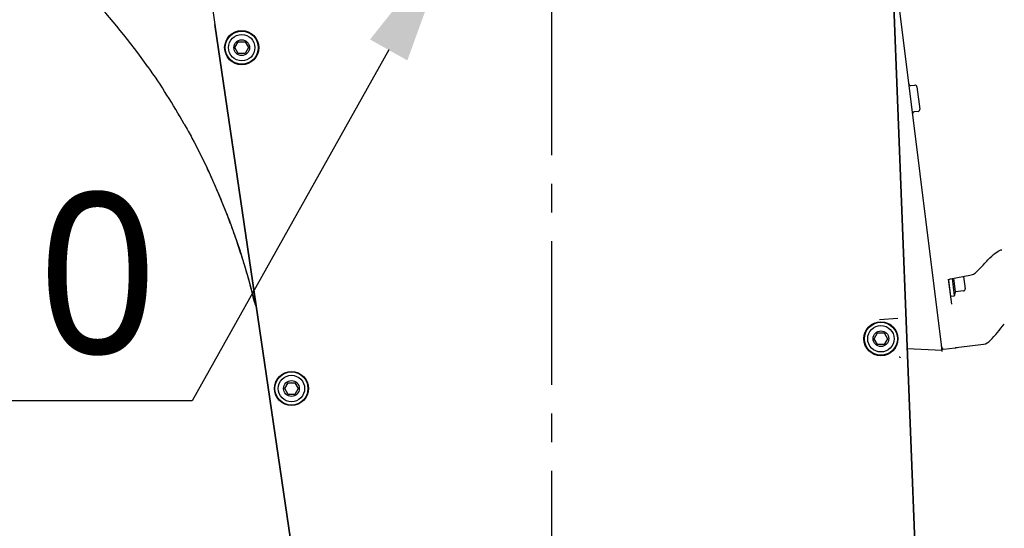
# Model space of a CAD drawing. Header units: millimetres. Extents: x 7426 to 8300, y 124 to 421.
# Tile 59 of 135: x 7997 to 8009, y 263 to 270. Entities that reach past the tile are written whole.
import ezdxf
from ezdxf import colors
from ezdxf.entities.mleader import LeaderData, LeaderLine
from ezdxf.math import Vec2, Vec3

# ---------------------------------------------------------------- set-up
doc = ezdxf.new("R2010")
doc.units = ezdxf.units.MM
doc.linetypes.add('CENTER', pattern=[0.6, 0.375, -0.075, 0.075, -0.075])
doc.layers.add('DIM', color=7, linetype='Continuous')
doc.layers.add('外形图', color=7, linetype='Continuous')
doc.styles.add('微软雅黑', font='msyh.ttc')
doc.dimstyles.new('尺寸标注_1_20比例', dxfattribs={"dimtxt": 2.1, "dimasz": 1.7, "dimexe": 0.5, "dimexo": 0.4, "dimgap": 0.5, "dimtad": 1, "dimdec": 1, "dimlfac": 20, "dimdsep": 46, "dimtxsty": '微软雅黑', "dimcen": 0.09, "dimadec": 0, "dimazin": 0, "dimtp": 0.01, "dimtm": 0.01, "dimtfac": 1, "dimtdec": 1, "dimtofl": 0, "dimtmove": 0, "dimatfit": 3, "dimfxl": 1, "dimtolj": 1, "dimarcsym": 0})

# ---------------------------------------------------------------- blocks, each defined once
blk = doc.blocks.new('*D1474')
at = {"layer": 'Defpoints', "color": 0}
for p in [(8001.253, 278.022), (8006.141, 219.247), (8032.106, 219.247)]:
    blk.add_point(p, dxfattribs=at)
at = {"layer": '外形图', "color": 0, "lineweight": -2, "ltscale": 20}
for p, q in [((8001.653, 278.022), (8032.606, 278.022)), ((8032.106, 276.322), (8032.106, 220.947)), ((8006.541, 219.247), (8032.606, 219.247))]:
    blk.add_line(p, q, dxfattribs=at)
at = {"layer": '外形图', "color": 0}
for points in [[(8032.389, 276.322), (8031.823, 276.322), (8032.106, 278.022)], [(8031.823, 220.947), (8032.389, 220.947), (8032.106, 219.247)]]:
    blk.add_solid(points, dxfattribs=at)
at = {"layer": '外形图', "color": 0, "insert": (8030.515, 248.634), "char_height": 2.1, "attachment_point": 5, "rotation": 90, "style": '微软雅黑'}
blk.add_mtext('\\A1;1175.5', dxfattribs=at)
blk = doc.blocks.new('*D1511')
at = {"layer": 'Defpoints', "color": 0}
for p in [(8002.205, 270.997), (7980.418, 251.497), (8003.253, 251.497)]:
    blk.add_point(p, dxfattribs=at)
at = {"layer": 'DIM', "color": 0, "linetype": 'ByBlock', "lineweight": -2, "ltscale": 20}
for p, q in [((8001.805, 270.997), (7979.918, 270.997)), ((7980.418, 269.297), (7980.418, 253.197)), ((8002.853, 251.497), (7979.918, 251.497))]:
    blk.add_line(p, q, dxfattribs=at)
at = {"layer": 'DIM', "color": 0}
for points in [[(7980.701, 269.297), (7980.134, 269.297), (7980.418, 270.997)], [(7980.134, 253.197), (7980.701, 253.197), (7980.418, 251.497)]]:
    blk.add_solid(points, dxfattribs=at)
at = {"layer": 'DIM', "color": 0, "insert": (7978.832, 261.247), "char_height": 2.1, "attachment_point": 5, "rotation": 90, "style": '微软雅黑'}
blk.add_mtext('\\A1;390', dxfattribs=at)
blk = doc.blocks.new('*D1512')
at = {"layer": 'Defpoints', "color": 0}
for p in [(8016.346, 271.643), (8004.695, 271.215), (8002.205, 271), (7998.742, 270.497), (8006.417, 270.497)]:
    blk.add_point(p, dxfattribs=at)
at = {"layer": 'DIM', "color": 0, "linetype": 'ByBlock', "lineweight": -2, "ltscale": 20}
for p, q in [((8005.094, 271.249), (8016.803, 272.258)), ((8006.817, 270.497), (8016.879, 270.497)), ((8016.09, 267.112), (8015.521, 263.795))]:
    blk.add_line(p, q, dxfattribs=at)
for start, end in [(9.7967, 14.6657), (350.2619, 355.1309)]:
    blk.add_arc((7996.368, 270.497), 20.01, start, end, dxfattribs=at)
at = {"layer": 'DIM', "color": 0}
for points in [[(8015.806, 273.865), (8016.368, 273.938), (8016.305, 272.215)], [(8016.589, 268.786), (8016.023, 268.81), (8016.379, 270.497)]]:
    blk.add_solid(points, dxfattribs=at)
at = {"layer": 'DIM', "color": 0, "insert": (8017.363, 265.186), "char_height": 2.1, "attachment_point": 5, "rotation": 260.2619, "style": '微软雅黑'}
blk.add_mtext('\\A1;5%%d', dxfattribs=at)
blk = doc.blocks.new('*D1521')
at = {"layer": 'Defpoints', "color": 0}
for p in [(7972.253, 275.472), (8011.003, 220.145), (8011.003, 204.003)]:
    blk.add_point(p, dxfattribs=at)
at = {"layer": 'DIM', "color": 0, "linetype": 'ByBlock', "lineweight": -2, "ltscale": 20}
for p, q in [((7972.253, 275.072), (7972.253, 203.503)), ((8011.003, 219.745), (8011.003, 203.503)), ((7973.953, 204.003), (8009.303, 204.003))]:
    blk.add_line(p, q, dxfattribs=at)
at = {"layer": 'DIM', "color": 0}
for points in [[(7973.953, 204.287), (7973.953, 203.72), (7972.253, 204.003)], [(8009.303, 203.72), (8009.303, 204.287), (8011.003, 204.003)]]:
    blk.add_solid(points, dxfattribs=at)
at = {"layer": 'DIM', "color": 0, "insert": (7991.628, 205.571), "char_height": 2.1, "attachment_point": 5, "style": '微软雅黑'}
blk.add_mtext('\\A1;775', dxfattribs=at)
blk = doc.blocks.new('*D1526')
at = {"layer": 'Defpoints', "color": 0}
for p in [(7995.978, 273.747), (8027.795, 273.747), (8006.417, 270.497)]:
    blk.add_point(p, dxfattribs=at)
at = {"layer": 'DIM', "color": 0, "lineweight": -2}
for p, q in [((8027.795, 275.447), (8027.795, 277.147)), ((7996.378, 273.747), (8028.295, 273.747)), ((8027.795, 270.497), (8027.795, 273.747)), ((8006.817, 270.497), (8028.295, 270.497)), ((8027.795, 268.797), (8027.795, 267.097))]:
    blk.add_line(p, q, dxfattribs=at)
at = {"layer": 'DIM', "color": 0}
for points in [[(8027.511, 275.447), (8028.078, 275.447), (8027.795, 273.747)], [(8028.078, 268.797), (8027.511, 268.797), (8027.795, 270.497)]]:
    blk.add_solid(points, dxfattribs=at)
at = {"layer": 'DIM', "color": 0, "insert": (8026.209, 272.018), "char_height": 2.1, "attachment_point": 5, "rotation": 90, "style": '微软雅黑'}
blk.add_mtext('\\A1;65', dxfattribs=at)
blk = doc.blocks.new('*D1528')
at = {"layer": 'Defpoints', "color": 0}
for p in [(8006.817, 270.497), (8027.795, 270.497), (8010.246, 244.247)]:
    blk.add_point(p, dxfattribs=at)
at = {"layer": 'DIM', "color": 0, "lineweight": -2}
for p, q in [((8007.217, 270.497), (8028.295, 270.497)), ((8027.795, 245.947), (8027.795, 268.797)), ((8010.646, 244.247), (8028.295, 244.247))]:
    blk.add_line(p, q, dxfattribs=at)
at = {"layer": 'DIM', "color": 0}
for points in [[(8028.078, 268.797), (8027.511, 268.797), (8027.795, 270.497)], [(8027.511, 245.947), (8028.078, 245.947), (8027.795, 244.247)]]:
    blk.add_solid(points, dxfattribs=at)
at = {"layer": 'DIM', "color": 0, "insert": (8026.209, 257.372), "char_height": 2.1, "attachment_point": 5, "rotation": 90, "style": '微软雅黑'}
blk.add_mtext('\\A1;525', dxfattribs=at)

msp = doc.modelspace()

# ---------------------------------------------------------------- linework, layer by layer
at = {"layer": '外形图', "linetype": 'CENTER', "ltscale": 5}
msp.add_line((8003.5034, 220.145), (8003.5034, 281.8736), dxfattribs=at)
at = {"layer": '外形图', "linetype": 'Continuous'}
for p, q in [((8008.6022, 265.5967), (8007.5871, 273.7466)), ((8007.9497, 270.6697), (8008.3845, 259.4964)), ((8008.3845, 259.4964), (8007.9497, 270.6697)), ((7999.1005, 269.8488), (8000.7284, 258.7862)), ((8000.7284, 258.7862), (7999.1005, 269.8488)), ((7999.3654, 269.5467), (7999.4094, 269.6229)), ((7999.4094, 269.6229), (7999.4974, 269.6229)), ((7999.4974, 269.6229), (7999.5414, 269.5467)), ((7999.4094, 269.4704), (7999.3654, 269.5467)), ((7999.4974, 269.4704), (7999.4094, 269.4704)), ((7999.5414, 269.5467), (7999.4974, 269.4704)), ((7998.2264, 269.2967), (7998.2314, 269.2967)), ((8008.1962, 269.0533), (8008.2473, 269.0583)), ((8008.2745, 269.0365), (8008.3111, 268.7427)), ((8008.29, 268.7149), (8008.2393, 268.7073)), ((7999.0284, 267.9154), (7999.0284, 267.9153)), ((7999.0284, 267.9153), (7999.1477, 267.649)), ((7999.0284, 267.9153), (7999.1477, 267.649)), ((7999.1477, 267.649), (7999.294, 267.2858)), ((7999.1477, 267.649), (7999.294, 267.2858)), ((7999.294, 267.2858), (7999.4243, 266.9168)), ((7999.294, 267.2858), (7999.4243, 266.9168)), ((7999.4243, 266.9168), (7999.5384, 266.5427)), ((7999.4243, 266.9168), (7999.5384, 266.5427)), ((8009.2018, 266.7759), (8009.226, 266.8015)), ((8009.226, 266.8015), (8009.2507, 266.8255)), ((8009.051, 266.6181), (8009.0686, 266.6358)), ((8009.0686, 266.6358), (8009.0925, 266.6602)), ((7999.5384, 266.5427), (7999.6234, 266.2174)), ((7999.5384, 266.5427), (7999.6234, 266.2174)), ((8008.729, 266.1964), (8008.6881, 266.5254)), ((8008.7159, 266.3021), (8008.6903, 266.5077)), ((8008.713, 266.5285), (8008.9667, 266.5753)), ((8008.7655, 266.3083), (8008.7375, 266.533)), ((8008.7768, 266.3575), (8008.7545, 266.5361)), ((8008.8828, 266.5598), (8008.9029, 266.3984)), ((8008.9665, 266.5753), (8008.9823, 266.579)), ((8008.9823, 266.579), (8008.9977, 266.5841)), ((8008.8812, 266.3705), (8008.7768, 266.3575)), ((8008.7159, 266.3021), (8008.7655, 266.3083)), ((8008.7678, 266.3185), (8008.7768, 266.3575)), ((8007.7859, 265.9969), (8008.0238, 266.0135)), ((8007.7153, 265.7467), (8007.7594, 265.8229)), ((8007.7594, 265.6704), (8007.7153, 265.7467)), ((8007.7594, 265.8229), (8007.8474, 265.8229)), ((8007.8474, 265.8229), (8007.8914, 265.7467)), ((8007.8914, 265.7467), (8007.8474, 265.6704)), ((8007.8474, 265.6704), (8007.7594, 265.6704)), ((8008.1465, 265.6206), (8008.6022, 265.5967)), ((8008.6045, 265.578), (8008.5938, 265.6639)), ((8008.6259, 265.609), (8008.7747, 265.6278)), ((8008.7769, 265.6292), (8008.7776, 265.6293)), ((8008.7776, 265.6293), (8008.7792, 265.6296)), ((8008.7792, 265.6296), (8008.7814, 265.6299)), ((8008.7814, 265.6299), (8008.7863, 265.6306)), ((8008.7863, 265.6306), (8008.7972, 265.6321)), ((8008.7972, 265.6321), (8008.8228, 265.6354)), ((8008.8228, 265.6354), (8009.1432, 265.6759)), ((8000.0154, 265.0967), (8000.0594, 265.1729)), ((8000.0594, 265.0204), (8000.0154, 265.0967)), ((8000.0594, 265.1729), (8000.1474, 265.1729)), ((8000.1474, 265.1729), (8000.1914, 265.0967)), ((8000.1914, 265.0967), (8000.1474, 265.0204)), ((8000.1474, 265.0204), (8000.0594, 265.0204))]:
    msp.add_line(p, q, dxfattribs=at)
for points in [[(8009.2507, 266.8255), (8009.274, 266.8463), (8009.296, 266.8639), (8009.3167, 266.8787), (8009.3362, 266.8906), (8009.3541, 266.8996), (8009.3701, 266.9056), (8009.3812, 266.9082)], [(8009.1622, 266.7331), (8009.1847, 266.7573), (8009.2018, 266.7759)], [(8009.0925, 266.6602), (8009.1161, 266.6845), (8009.1393, 266.7088), (8009.1622, 266.7331)], [(8008.6896, 266.5133), (8008.6896, 266.5137), (8008.6899, 266.5146), (8008.6908, 266.5161), (8008.6923, 266.518), (8008.6946, 266.5202), (8008.6976, 266.5225)], [(8008.6976, 266.5225), (8008.7013, 266.5246), (8008.7056, 266.5264), (8008.7102, 266.5278), (8008.713, 266.5285)], [(8008.9977, 266.5841), (8009.0123, 266.5905), (8009.026, 266.5982)], [(8009.026, 266.5982), (8009.0386, 266.6071), (8009.051, 266.6181)], [(8008.7765, 265.6292), (8008.7765, 265.6292), (8008.7766, 265.6292), (8008.7769, 265.6292)]]:
    msp.add_lwpolyline(points, dxfattribs=at)
for centre, radius in [((7999.4534, 269.5467), 0.2225), ((7999.4534, 269.5467), 0.22), ((7999.4534, 269.5467), 0.2157), ((7999.4534, 269.5467), 0.1725), ((7999.4534, 269.5467), 0.1026), ((8007.8034, 265.7467), 0.2225), ((8007.8034, 265.7467), 0.22), ((8007.8034, 265.7467), 0.2157), ((8007.8034, 265.7467), 0.1725), ((8007.8034, 265.7467), 0.1026), ((8000.1034, 265.0967), 0.2225), ((8000.1034, 265.0967), 0.22), ((8000.1034, 265.0967), 0.2157), ((8000.1034, 265.0967), 0.1725), ((8000.1034, 265.0967), 0.1026)]:
    msp.add_circle(centre, radius, dxfattribs=at)
for centre, radius, start, end in [((7937.3246, 265.1108), 72.6244, 1.377211, 8.109738), ((8003.5031, 270.4967), 4.45, 2.22853, 188.37147), ((7990.8692, 264.0999), 9.0075, 35.23525, 42.79818), ((7990.7417, 264.0434), 9.1483, 29.5079, 35.04556), ((8008.1937, 269.0782), 0.025, 187.1, 275.6), ((8008.2497, 269.0334), 0.025, 7.1, 95.6), ((8008.243, 268.6825), 0.025, 98.6, 177.12234), ((8008.2863, 268.7396), 0.025, 278.6, 7.1), ((7990.8286, 264.119), 9.036, 24.84335, 25.21937), ((7990.8775, 264.1059), 8.9971, 23.16749, 25.04943), ((7990.8724, 264.1037), 9.0027, 20.91622, 23.16735), ((7990.8715, 264.1034), 9.0037, 20.25232, 20.91619), ((7990.8713, 264.1033), 9.0039, 18.61478, 20.2523), ((7990.8728, 264.1039), 9.0022, 17.88908, 18.61473), ((7990.8752, 264.1047), 8.9997, 16.08829, 17.88909), ((7990.8793, 264.1059), 8.9954, 15.61113, 16.08816), ((7990.8842, 264.1072), 8.9904, 13.57513, 15.61123), ((8008.8781, 266.3953), 0.025, 277.1, 7.1), ((8008.7532, 266.3218), 0.015, 321.54366, 347.1), ((8006.4154, 268.2956), 3.8154, 317.57929, 321.8338), ((8008.6227, 265.6338), 0.025, 197.10844, 277.17625), ((8008.7716, 265.6526), 0.025, 277.17625, 295.11995)]:
    msp.add_arc(centre, radius, start, end, dxfattribs=at)
for points, knots in [([(7998.7034, 268.5494), (7998.7376, 268.4889), (7998.8521, 268.2807), (7998.9576, 268.0677), (7999.0284, 267.9153)], [0, 0, 0, 0, 0.2927189, 1, 1, 1, 1]), ([(8008.0418, 265.5119), (8008.0451, 265.512), (8008.0521, 265.5083), (8008.0546, 265.5011), (8008.0548, 265.4974)], [0, 0, 0, 0, 0.4610221, 1, 1, 1, 1])]:
    msp.add_open_spline(points, degree=3, knots=knots, dxfattribs=at)
for points in [[(7999.6234, 266.2174), (7999.6276, 266.2003), (7999.6338, 266.1836), (7999.6422, 266.168)], [(8009.1432, 265.6759), (8009.1763, 265.68), (8009.2095, 265.6973), (8009.232, 265.7219)]]:
    msp.add_open_spline(points, degree=3, dxfattribs=at)

# ---------------------------------------------------------------- dimensions: what is measured, and where the dimension line sits
at = {"layer": 'DIM'}
dim = msp.add_linear_dim(base=(8027.7947, 273.7467), p1=(8006.4174, 270.4967), p2=(7995.9784, 273.7467), angle=90, dimstyle='尺寸标注_1_20比例', override={"dimtofl": 1}, dxfattribs=at)
dim.commit()
dim.dimension.update_dxf_attribs({"geometry": '*D1526', "text_midpoint": (8027.7947, 272.0179), "dimtype": 160})
at = {"layer": 'DIM', "linetype": 'ByBlock', "ltscale": 20}
dim = msp.add_angular_dim_2l(base=(8016.3457, 271.6433), line1=((7998.7418, 270.4967), (8006.4174, 270.4967)), line2=((8002.2049, 270.9999), (8004.695, 271.2146)), dimstyle='尺寸标注_1_20比例', dxfattribs=at)
dim.commit()
dim.dimension.update_dxf_attribs({"geometry": '*D1512', "text_midpoint": (8017.3627, 265.1862)})
dim = msp.add_linear_dim(base=(8011.0034, 204.0032), p1=(7972.2534, 275.4716), p2=(8011.0034, 220.145), dimstyle='尺寸标注_1_20比例', dxfattribs=at)
dim.commit()
dim.dimension.update_dxf_attribs({"geometry": '*D1521', "text_midpoint": (7991.6284, 204.0032), "dimtype": 160})
dim = msp.add_linear_dim(base=(7980.4177, 251.4967), p1=(8002.2049, 270.997), p2=(8003.2531, 251.4967), angle=90, dimstyle='尺寸标注_1_20比例', dxfattribs=at)
dim.commit()
dim.dimension.update_dxf_attribs({"geometry": '*D1511', "text_midpoint": (7980.4177, 261.2468), "dimtype": 160})
at = {"layer": 'DIM'}
dim = msp.add_linear_dim(base=(8027.7947, 270.4967), p1=(8010.2462, 244.2467), p2=(8006.8174, 270.4967), angle=90, dimstyle='尺寸标注_1_20比例', dxfattribs=at)
dim.commit()
dim.dimension.update_dxf_attribs({"geometry": '*D1528', "text_midpoint": (8026.2088, 257.3717)})
at = {"layer": '外形图', "ltscale": 20}
dim = msp.add_linear_dim(base=(8032.1061, 219.2467), p1=(8001.2534, 278.0216), p2=(8006.1415, 219.2467), angle=90, dimstyle='尺寸标注_1_20比例', dxfattribs=at)
dim.commit()
dim.dimension.update_dxf_attribs({"geometry": '*D1474', "text_midpoint": (8032.1061, 248.6342), "dimtype": 160})

# ---------------------------------------------------------------- leaders
at = {"layer": '外形图'}
ml = msp.add_multileader_mtext('Standard', dxfattribs=at)
ml.set_content('2×M5{\\A1;\\C256;深度10}', style='微软雅黑')
ml.set_leader_properties()
ml.build(insert=Vec2(0, 0))
ml.multileader.update_dxf_attribs({"text_left_attachment_type": 5, "text_right_attachment_type": 5, "dogleg_length": 0.15, "arrow_head_size": 1.7})
ctx = ml.context
ctx.base_point, ctx.char_height, ctx.arrow_head_size, ctx.landing_gap_size, ctx.plane_origin = Vec3(7981.4977, 264.937), 2.1, 1.7, 0.3, Vec3(8002.2049, 270.9999)
ctx.left_attachment, ctx.right_attachment, ctx.text_align_type = 5, 5, 2
notes = []
notes.append((ctx, [(0, (1, 1, 0), (7998.805, 264.937), (-1, 0), 0.15, [(0, [(8002.2049, 270.9999)], 0, [])])]))
ctx.mtext.insert, ctx.mtext.alignment, ctx.mtext.flow_direction = Vec3(7998.355, 267.6538), 3, 5
for ctx, leaders in notes:
    for number, flags, end, landing, length, lines in leaders:
        leader = LeaderData()
        leader.index, (leader.has_last_leader_line, leader.has_dogleg_vector, leader.attachment_direction) = number, flags
        leader.last_leader_point, leader.dogleg_vector, leader.dogleg_length = Vec3(end), Vec3(landing), length
        for number, points, colour, breaks in lines:
            line = LeaderLine()
            line.index, line.vertices, line.color, line.breaks = number, Vec3.list(points), colors.encode_raw_color(colour), breaks
            leader.lines.append(line)
        ctx.leaders.append(leader)

doc.saveas('drawing.dxf')
